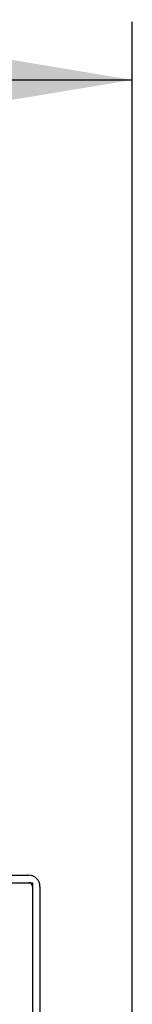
# Model space of a CAD drawing. Header units: inches. Extents: x 1 to 299, y -2 to 199.
# Tile 35 of 75: x 29.94 to 31.38, y 132.47 to 145.17. Entities that reach past the tile are written whole.
import ezdxf
from ezdxf.enums import TextEntityAlignment as Align
from ezdxf.lldxf.tags import DXFTag

# ---------------------------------------------------------------- set-up
doc = ezdxf.new("R2010")
doc.units = ezdxf.units.IN
doc.header["$MEASUREMENT"] = 0
for name, color, linetype in [('COM53933-1', 7, 'Continuous'), ('COM71177-1', 7, 'Continuous'), ('Default', 7, 'Continuous')]:
    doc.layers.add(name, color=color, linetype=linetype)
doc.styles.add('SEACAD_Times_New_Roman', font='times.ttf')
tags = doc.linetypes.add('HIDDEN2', pattern=[0.1875, 0.125, -0.0625]).pattern_tags.tags
tags[6:7] = [DXFTag(74, 4), DXFTag(75, 0), DXFTag(340, '0'), DXFTag(46, 0.0), DXFTag(50, 0.0), DXFTag(44, 0.0), DXFTag(45, 0.0)]
tags[4:5] = [DXFTag(74, 4), DXFTag(75, 0), DXFTag(340, '0'), DXFTag(46, 0.0), DXFTag(50, 0.0), DXFTag(44, 0.0), DXFTag(45, 0.0)]
doc.dimstyles.new('HAMMOND_(STH_-_300x200)', dxfattribs={"dimtxt": 1.5, "dimasz": 1.875, "dimexe": 0.75, "dimexo": 0.75, "dimgap": 0.375, "dimtad": 0, "dimtih": 1, "dimtoh": 1, "dimzin": 0, "dimdsep": 46, "dimtxsty": 'SEACAD_Times_New_Roman', "dimblk1": '_SE_FILLED', "dimblk2": '_SE_FILLED', "dimsah": 1, "dimcen": 0.75, "dimadec": 0, "dimazin": 0, "dimtfac": 0.8, "dimtofl": 0, "dimtmove": 0, "dimatfit": 3, "dimfxl": 1, "dimtolj": 1, "dimtzin": 0, "dimarcsym": 0})

# ---------------------------------------------------------------- blocks, each defined once
blk = doc.blocks.new('SE3')
at = {"layer": 'COM53933-1', "color": 7, "linetype": 'Continuous'}
for p, q in [((12.198, 134.135), (30.055, 134.135)), ((30.198, 133.992), (30.198, 130.79))]:
    blk.add_line(p, q, dxfattribs=at)
blk.add_arc((30.055, 133.992), 0.143, 0, 90, dxfattribs=at)
at = {"layer": 'COM53933-1', "color": 7, "linetype": 'HIDDEN2'}
blk.add_arc((30.055, 133.992), 0.048, 0, 90, dxfattribs=at)
at = {"layer": 'COM71177-1', "color": 7, "linetype": 'Continuous'}
for p, q in [((12.298, 134.04), (30.103, 134.04)), ((30.103, 134.04), (30.103, 130.79))]:
    blk.add_line(p, q, dxfattribs=at)
blk = doc.blocks.new('DMBLK2826')
at = {"layer": 'Default', "linetype": 'Continuous'}
for points in [[(14.013, 144.707), (12.138, 144.394), (14.013, 144.082)], [(29.51, 144.707), (29.51, 144.082), (31.385, 144.394)]]:
    blk.add_hatch(color=7, dxfattribs=at).paths.add_polyline_path(points)
at = {"layer": 'Default', "color": 7, "linetype": 'Continuous'}
for p, q in [((12.138, 134.79), (12.138, 145.144)), ((31.385, 132.087), (31.385, 145.144)), ((12.138, 144.394), (18.677, 144.394)), ((24.845, 144.394), (31.385, 144.394))]:
    blk.add_line(p, q, dxfattribs=at)
at = {"layer": 'Default', "color": 7, "linetype": 'Continuous', "style": 'SEACAD_Times_New_Roman'}
blk.add_text('19.25', height=1.5, dxfattribs=at).set_placement((19.202, 145.144), align=Align.TOP_LEFT)
blk = doc.blocks.new('_SE_FILLED')
at = {"color": 0}
blk.add_line((0, 0), (-1, 0), dxfattribs=at)
blk.add_solid([(0, 0), (-1, -0.1665), (-1, 0.1665), (0, 0)], dxfattribs=at)

msp = doc.modelspace()

# ---------------------------------------------------------------- block references
at = {"layer": 'Default'}
msp.add_blockref('SE3', (0, 0), dxfattribs=at)

# ---------------------------------------------------------------- dimensions: what is measured, and where the dimension line sits
at = {"layer": 'Default', "color": 7, "linetype": 'Continuous'}
dim = msp.add_linear_dim(base=(31.385, 144.394), p1=(12.138, 134.04), p2=(31.385, 131.337), text='\\A1;<>', dimstyle='HAMMOND_(STH_-_300x200)', dxfattribs=at)
dim.commit()
dim.dimension.update_dxf_attribs({"geometry": 'DMBLK2826', "text_midpoint": (21.761, 144.394), "dimtype": 160})

doc.saveas('drawing.dxf')
